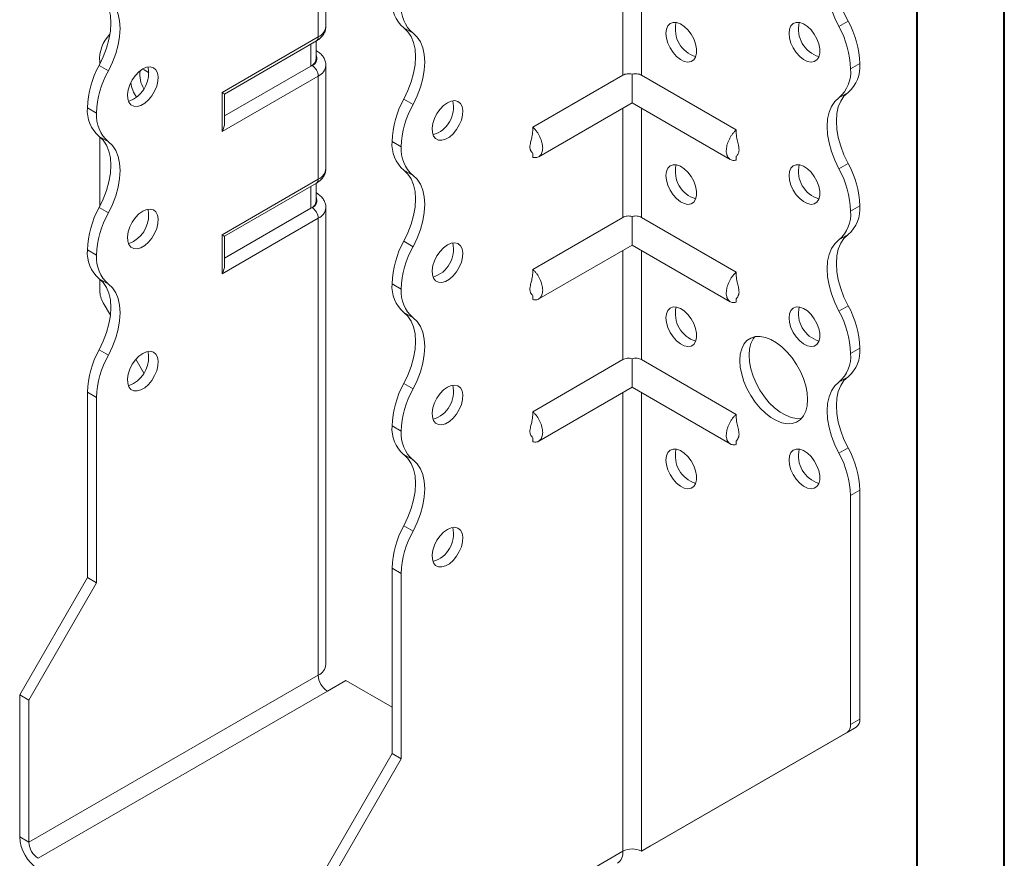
# Model space of a CAD drawing. Header units: millimetres. Extents: x 0 to 210, y 0 to 297.
# Tile 3 of 6: x 154 to 210, y 55 to 103. Entities that reach past the tile are written whole.
import ezdxf

# ---------------------------------------------------------------- set-up
doc = ezdxf.new("R2010")
doc.units = ezdxf.units.MM

msp = doc.modelspace()

# ---------------------------------------------------------------- linework, layer by layer
at = {"color": 7, "linetype": 'Continuous', "lineweight": 40}
for p, q in [((210.079, 0.215), (210.079, 297.215)), ((205.079, 5.215), (205.079, 292.215))]:
    msp.add_line(p, q, dxfattribs=at)
at = {"color": 7, "linetype": 'Continuous', "lineweight": 15}
for p, q in [((171.108, 103.066), (171.108, 108.986)), ((170.669, 102.454), (170.669, 108.374)), ((188.17, 106.534), (188.17, 100.257)), ((189.23, 100.257), (189.23, 106.534)), ((176.117, 102.663), (175.587, 102.969)), ((200.576, 103.05), (201.106, 103.356)), ((165.143, 99.264), (170.669, 102.454)), ((165.289, 99.179), (170.565, 102.225)), ((170.249, 100.782), (170.249, 102.042)), ((170.542, 101.191), (170.542, 102.211)), ((170.565, 101.662), (170.542, 101.675)), ((170.565, 101.662), (170.542, 101.673)), ((158.086, 100.824), (158.616, 100.518)), ((158.118, 101.023), (158.118, 100.884)), ((170.249, 100.782), (165.289, 97.919)), ((170.315, 100.821), (170.249, 100.782)), ((171.108, 94.901), (171.108, 100.821)), ((201.782, 100.926), (201.251, 100.62)), ((201.251, 100.619), (201.782, 100.926)), ((201.782, 100.926), (201.782, 100.926)), ((170.669, 100.208), (165.143, 97.018)), ((170.669, 94.288), (170.669, 100.208)), ((188.17, 100.257), (182.997, 97.272)), ((188.7, 100.312), (188.7, 98.674)), ((189.23, 100.257), (194.675, 97.114)), ((201.251, 100.62), (201.251, 100.619)), ((165.143, 97.018), (165.143, 99.264)), ((165.289, 97.511), (165.289, 99.179)), ((201.106, 99.274), (200.576, 98.968)), ((175.587, 98.886), (176.117, 98.58)), ((183.335, 95.577), (188.7, 98.674)), ((188.7, 98.674), (194.337, 95.42)), ((157.941, 98.086), (157.411, 98.392)), ((157.411, 98.392), (157.941, 98.086)), ((157.411, 98.392), (157.411, 98.392)), ((157.941, 98.086), (157.941, 98.086)), ((188.17, 98.368), (188.17, 92.092)), ((189.23, 92.092), (189.23, 98.368)), ((158.616, 96.435), (158.086, 96.741)), ((158.118, 96.718), (158.118, 92.718)), ((175.442, 96.149), (174.911, 96.455)), ((174.911, 96.454), (174.911, 96.455)), ((174.911, 96.454), (175.442, 96.148)), ((175.442, 96.148), (175.442, 96.149)), ((182.997, 95.764), (182.997, 95.543)), ((194.675, 95.602), (194.675, 95.386)), ((200.576, 94.885), (201.106, 95.191)), ((176.117, 94.498), (175.587, 94.804)), ((165.143, 91.098), (170.669, 94.288)), ((165.289, 91.014), (170.565, 94.059)), ((170.542, 93.025), (170.542, 94.046)), ((170.249, 92.617), (170.249, 93.877)), ((170.565, 93.496), (170.542, 93.51)), ((170.565, 93.496), (170.542, 93.507)), ((201.782, 92.76), (201.251, 92.454)), ((201.251, 92.453), (201.782, 92.759)), ((201.782, 92.76), (201.782, 92.759)), ((158.086, 92.658), (158.616, 92.352)), ((170.249, 92.617), (165.289, 89.754)), ((170.315, 92.655), (170.249, 92.617)), ((171.108, 66.424), (171.108, 92.655)), ((201.251, 92.454), (201.251, 92.453)), ((170.669, 92.043), (165.143, 88.853)), ((170.669, 65.811), (170.669, 92.043)), ((188.17, 92.092), (182.997, 89.106)), ((188.7, 92.146), (188.7, 90.509)), ((189.23, 92.092), (194.675, 88.949)), ((165.143, 88.853), (165.143, 91.098)), ((201.106, 91.109), (200.576, 90.803)), ((165.289, 89.346), (165.289, 91.014)), ((175.587, 90.721), (176.117, 90.414)), ((183.335, 87.412), (188.7, 90.509)), ((188.7, 90.509), (194.337, 87.255)), ((157.941, 89.922), (157.411, 90.228)), ((157.411, 90.227), (157.411, 90.228)), ((157.411, 90.227), (157.941, 89.92)), ((188.17, 90.203), (188.17, 83.927)), ((189.23, 83.927), (189.23, 90.203)), ((157.941, 89.92), (157.941, 89.922)), ((158.616, 88.27), (158.086, 88.576)), ((158.118, 88.552), (158.118, 87.889)), ((175.442, 87.983), (174.911, 88.289)), ((174.911, 88.289), (175.442, 87.983)), ((174.911, 88.289), (174.911, 88.289)), ((175.442, 87.983), (175.442, 87.983)), ((158.735, 86.481), (158.325, 87.192)), ((182.997, 87.599), (182.997, 87.378)), ((194.675, 87.436), (194.675, 87.221)), ((176.117, 86.332), (175.587, 86.638)), ((200.576, 86.719), (201.106, 87.025)), ((158.086, 84.492), (158.616, 84.186)), ((201.782, 84.595), (201.251, 84.289)), ((201.251, 84.288), (201.782, 84.594)), ((201.251, 84.289), (201.251, 84.288)), ((201.782, 84.595), (201.782, 84.594)), ((160.655, 83.157), (160.197, 83.95)), ((188.17, 83.927), (182.997, 80.941)), ((188.7, 83.981), (188.7, 82.343)), ((189.23, 83.927), (194.675, 80.784)), ((201.106, 82.943), (200.576, 82.637)), ((157.941, 81.756), (157.411, 82.062)), ((157.411, 71.426), (157.411, 82.062)), ((175.587, 82.555), (176.117, 82.249)), ((183.335, 79.246), (188.7, 82.343)), ((188.17, 82.037), (188.17, 55.708)), ((188.7, 82.343), (194.337, 79.089)), ((189.23, 55.708), (189.23, 82.037)), ((157.941, 71.12), (157.941, 81.756)), ((175.442, 79.819), (174.911, 80.125)), ((174.911, 80.123), (174.911, 80.125)), ((174.911, 80.123), (175.442, 79.817)), ((175.442, 79.817), (175.442, 79.819)), ((182.997, 79.433), (182.997, 79.212)), ((194.675, 79.271), (194.675, 79.055)), ((200.576, 78.554), (201.106, 78.86)), ((176.117, 78.167), (175.587, 78.473)), ((201.782, 76.43), (201.251, 76.124)), ((201.782, 76.43), (201.782, 63.295)), ((201.251, 76.124), (201.251, 62.988)), ((175.587, 74.389), (176.117, 74.083)), ((175.442, 71.653), (174.911, 71.959)), ((174.911, 61.323), (174.911, 71.959)), ((153.521, 64.69), (157.411, 71.426)), ((157.941, 71.12), (157.411, 71.426)), ((175.442, 61.017), (175.442, 71.653)), ((154.052, 64.384), (157.941, 71.12)), ((170.669, 65.811), (154.052, 56.219)), ((171.199, 64.893), (172.26, 65.505)), ((174.911, 63.974), (172.26, 65.505)), ((153.521, 64.69), (154.052, 64.384)), ((153.521, 56.525), (153.521, 64.69)), ((154.582, 55.3), (171.199, 64.893)), ((154.052, 56.219), (154.052, 64.384)), ((189.761, 56.015), (201.574, 62.837)), ((201.574, 62.837), (201.044, 62.531)), ((201.251, 62.988), (201.782, 63.295)), ((189.23, 55.708), (201.044, 62.531)), ((171.022, 54.587), (174.911, 61.323)), ((174.911, 61.323), (175.442, 61.017)), ((171.553, 54.281), (175.442, 61.017)), ((153.521, 56.525), (154.052, 56.219)), ((189.23, 55.708), (189.761, 56.015)), ((171.553, 46.116), (188.17, 55.708)), ((188.17, 55.708), (188.17, 55.708))]:
    msp.add_line(p, q, dxfattribs=at)
at = {"color": 7, "linetype": 'Continuous', "lineweight": 15, "flags": 128}
for points in [[(200.576, 103.05), (200.34, 103.54), (200.151, 104.039), (200.013, 104.535), (199.929, 105.02), (199.901, 105.481), (199.929, 105.911), (200.013, 106.298), (200.151, 106.635), (200.34, 106.916), (200.576, 107.133)], [(201.106, 107.439), (200.87, 107.222), (200.681, 106.942), (200.543, 106.604), (200.459, 106.217), (200.431, 105.788), (200.459, 105.326), (200.543, 104.842), (200.681, 104.345), (200.87, 103.846), (201.106, 103.356)], [(158.086, 104.907), (158.322, 104.689), (158.511, 104.409), (158.649, 104.072), (158.733, 103.684), (158.761, 103.255), (158.733, 102.794), (158.649, 102.309), (158.511, 101.812), (158.322, 101.314), (158.086, 100.824)], [(158.616, 100.518), (158.852, 101.007), (159.041, 101.506), (159.179, 102.003), (159.263, 102.487), (159.291, 102.949), (159.263, 103.378), (159.179, 103.765), (159.041, 104.103), (158.852, 104.383), (158.616, 104.601)], [(175.587, 98.886), (175.823, 99.376), (176.012, 99.875), (176.15, 100.372), (176.234, 100.856), (176.262, 101.318), (176.234, 101.747), (176.15, 102.134), (176.012, 102.471), (175.823, 102.752), (175.587, 102.969)], [(190.645, 102.66), (190.672, 102.897), (190.754, 103.088), (190.884, 103.22), (191.055, 103.285), (191.255, 103.278), (191.473, 103.2), (191.694, 103.056), (191.905, 102.856), (192.092, 102.611), (192.244, 102.337), (192.35, 102.051), (192.405, 101.771), (192.405, 101.515), (192.35, 101.299), (192.244, 101.137), (192.092, 101.038), (191.905, 101.009), (191.694, 101.051), (191.473, 101.163), (191.255, 101.336), (191.055, 101.561), (190.884, 101.823), (190.754, 102.105), (190.672, 102.39), (190.645, 102.66)], [(197.716, 102.66), (197.743, 102.898), (197.825, 103.089), (197.955, 103.221), (198.126, 103.285), (198.326, 103.278), (198.544, 103.201), (198.765, 103.057), (198.976, 102.856), (199.163, 102.611), (199.315, 102.337), (199.421, 102.051), (199.476, 101.772), (199.476, 101.516), (199.421, 101.3), (199.315, 101.137), (199.163, 101.038), (198.976, 101.009), (198.765, 101.052), (198.544, 101.163), (198.326, 101.337), (198.126, 101.562), (197.955, 101.823), (197.825, 102.105), (197.743, 102.39), (197.716, 102.66)], [(176.117, 98.58), (176.353, 99.07), (176.542, 99.569), (176.68, 100.065), (176.764, 100.55), (176.792, 101.011), (176.764, 101.44), (176.68, 101.828), (176.542, 102.165), (176.353, 102.446), (176.117, 102.663)], [(160.593, 100.617), (160.373, 100.458), (160.167, 100.245), (159.987, 99.992), (159.846, 99.713), (159.752, 99.427), (159.71, 99.152), (159.724, 98.904), (159.793, 98.701), (159.911, 98.553), (160.073, 98.471), (160.267, 98.46), (160.482, 98.52), (160.703, 98.648), (160.918, 98.836), (161.112, 99.071), (161.274, 99.339), (161.392, 99.624), (161.461, 99.907), (161.475, 100.17), (161.433, 100.397), (161.339, 100.575), (161.198, 100.69), (161.018, 100.737), (160.812, 100.712), (160.593, 100.617)], [(201.106, 99.274), (200.87, 99.057), (200.681, 98.776), (200.543, 98.439), (200.459, 98.051), (200.431, 97.622), (200.459, 97.161), (200.543, 96.676), (200.681, 96.18), (200.87, 95.681), (201.106, 95.191)], [(160.062, 98.882), (159.842, 98.787), (159.761, 98.77)], [(178.093, 98.68), (177.874, 98.521), (177.668, 98.308), (177.488, 98.054), (177.347, 97.775), (177.253, 97.489), (177.211, 97.214), (177.225, 96.967), (177.294, 96.763), (177.412, 96.615), (177.574, 96.533), (177.768, 96.522), (177.983, 96.583), (178.204, 96.71), (178.419, 96.898), (178.613, 97.133), (178.774, 97.402), (178.893, 97.686), (178.962, 97.969), (178.976, 98.232), (178.934, 98.46), (178.84, 98.637), (178.698, 98.752), (178.519, 98.799), (178.313, 98.775), (178.093, 98.68)], [(200.576, 94.885), (200.34, 95.375), (200.151, 95.874), (200.013, 96.37), (199.929, 96.855), (199.901, 97.316), (199.929, 97.745), (200.013, 98.133), (200.151, 98.47), (200.34, 98.751), (200.576, 98.968)], [(158.086, 96.741), (158.322, 96.524), (158.511, 96.244), (158.649, 95.906), (158.733, 95.519), (158.761, 95.09), (158.733, 94.628), (158.649, 94.143), (158.511, 93.647), (158.322, 93.148), (158.086, 92.658)], [(158.616, 92.352), (158.852, 92.842), (159.041, 93.34), (159.179, 93.837), (159.263, 94.322), (159.291, 94.783), (159.263, 95.213), (159.179, 95.6), (159.041, 95.937), (158.852, 96.218), (158.616, 96.435)], [(190.645, 94.494), (190.672, 94.732), (190.754, 94.923), (190.884, 95.055), (191.055, 95.119), (191.255, 95.112), (191.473, 95.035), (191.694, 94.891), (191.905, 94.69), (192.092, 94.445), (192.244, 94.171), (192.35, 93.885), (192.405, 93.606), (192.405, 93.35), (192.35, 93.134), (192.244, 92.971), (192.092, 92.872), (191.905, 92.843), (191.694, 92.886), (191.473, 92.997), (191.255, 93.171), (191.055, 93.396), (190.884, 93.657), (190.754, 93.939), (190.672, 94.224), (190.645, 94.494)], [(197.716, 94.495), (197.743, 94.733), (197.825, 94.923), (197.955, 95.055), (198.126, 95.12), (198.326, 95.113), (198.544, 95.035), (198.765, 94.892), (198.976, 94.691), (199.163, 94.446), (199.315, 94.172), (199.421, 93.886), (199.476, 93.606), (199.476, 93.35), (199.421, 93.134), (199.315, 92.972), (199.163, 92.873), (198.976, 92.844), (198.765, 92.886), (198.544, 92.998), (198.326, 93.172), (198.126, 93.396), (197.955, 93.658), (197.825, 93.94), (197.743, 94.225), (197.716, 94.495)], [(175.587, 90.721), (175.823, 91.211), (176.012, 91.709), (176.15, 92.206), (176.234, 92.69), (176.262, 93.152), (176.234, 93.581), (176.15, 93.969), (176.012, 94.306), (175.823, 94.586), (175.587, 94.804)], [(176.117, 90.414), (176.353, 90.904), (176.542, 91.403), (176.68, 91.9), (176.764, 92.384), (176.792, 92.846), (176.764, 93.275), (176.68, 93.662), (176.542, 94), (176.353, 94.28), (176.117, 94.498)], [(160.593, 92.452), (160.373, 92.293), (160.167, 92.08), (159.987, 91.826), (159.846, 91.547), (159.752, 91.261), (159.71, 90.986), (159.724, 90.739), (159.793, 90.535), (159.911, 90.388), (160.073, 90.306), (160.267, 90.295), (160.482, 90.355), (160.703, 90.483), (160.918, 90.67), (161.112, 90.906), (161.274, 91.174), (161.392, 91.458), (161.461, 91.741), (161.475, 92.005), (161.433, 92.232), (161.339, 92.409), (161.198, 92.525), (161.018, 92.572), (160.812, 92.547), (160.593, 92.452)], [(165.143, 91.098), (165.199, 91.066), (165.242, 91.041), (165.272, 91.023), (165.287, 91.015), (165.289, 91.014)], [(201.106, 91.109), (200.87, 90.891), (200.681, 90.611), (200.543, 90.274), (200.459, 89.886), (200.431, 89.457), (200.459, 88.995), (200.543, 88.511), (200.681, 88.014), (200.87, 87.515), (201.106, 87.025)], [(160.062, 90.717), (159.842, 90.622), (159.761, 90.604)], [(178.093, 90.514), (177.874, 90.355), (177.668, 90.142), (177.488, 89.888), (177.347, 89.61), (177.253, 89.324), (177.211, 89.049), (177.225, 88.801), (177.294, 88.597), (177.412, 88.45), (177.574, 88.368), (177.768, 88.357), (177.983, 88.417), (178.204, 88.545), (178.419, 88.733), (178.613, 88.968), (178.774, 89.236), (178.893, 89.521), (178.962, 89.804), (178.976, 90.067), (178.934, 90.294), (178.84, 90.471), (178.698, 90.587), (178.519, 90.634), (178.313, 90.609), (178.093, 90.514)], [(200.576, 86.719), (200.34, 87.209), (200.151, 87.708), (200.013, 88.205), (199.929, 88.689), (199.901, 89.151), (199.929, 89.58), (200.013, 89.967), (200.151, 90.305), (200.34, 90.585), (200.576, 90.803)], [(158.086, 88.576), (158.322, 88.359), (158.511, 88.078), (158.649, 87.741), (158.733, 87.353), (158.761, 86.924), (158.733, 86.462), (158.649, 85.978), (158.511, 85.481), (158.322, 84.982), (158.086, 84.492)], [(158.616, 84.186), (158.852, 84.676), (159.041, 85.175), (159.179, 85.672), (159.263, 86.156), (159.291, 86.618), (159.263, 87.047), (159.179, 87.435), (159.041, 87.772), (158.852, 88.052), (158.616, 88.27)], [(175.587, 82.555), (175.823, 83.045), (176.012, 83.544), (176.15, 84.04), (176.234, 84.525), (176.262, 84.986), (176.234, 85.416), (176.15, 85.803), (176.012, 86.141), (175.823, 86.421), (175.587, 86.638)], [(190.645, 86.329), (190.672, 86.567), (190.754, 86.757), (190.884, 86.889), (191.055, 86.954), (191.255, 86.947), (191.473, 86.869), (191.694, 86.726), (191.905, 86.525), (192.092, 86.28), (192.244, 86.006), (192.35, 85.72), (192.405, 85.44), (192.405, 85.184), (192.35, 84.968), (192.244, 84.806), (192.092, 84.707), (191.905, 84.678), (191.694, 84.72), (191.473, 84.832), (191.255, 85.006), (191.055, 85.23), (190.884, 85.492), (190.754, 85.774), (190.672, 86.059), (190.645, 86.329)], [(197.716, 86.329), (197.743, 86.567), (197.825, 86.758), (197.955, 86.89), (198.126, 86.954), (198.326, 86.948), (198.544, 86.87), (198.765, 86.726), (198.976, 86.526), (199.163, 86.28), (199.315, 86.006), (199.421, 85.721), (199.476, 85.441), (199.476, 85.185), (199.421, 84.969), (199.315, 84.806), (199.163, 84.708), (198.976, 84.678), (198.765, 84.721), (198.544, 84.833), (198.326, 85.006), (198.126, 85.231), (197.955, 85.492), (197.825, 85.775), (197.743, 86.06), (197.716, 86.329)], [(176.117, 82.249), (176.353, 82.739), (176.542, 83.237), (176.68, 83.734), (176.764, 84.219), (176.792, 84.68), (176.764, 85.109), (176.68, 85.497), (176.542, 85.834), (176.353, 86.115), (176.117, 86.332)], [(194.887, 83.88), (194.914, 84.234), (194.993, 84.548), (195.122, 84.813), (195.297, 85.022), (195.515, 85.169), (195.768, 85.251), (196.051, 85.264), (196.354, 85.209), (196.671, 85.088), (196.992, 84.902), (197.309, 84.658), (197.613, 84.362), (197.895, 84.023), (198.149, 83.649), (198.366, 83.25), (198.542, 82.839), (198.671, 82.424), (198.75, 82.019), (198.776, 81.634), (198.75, 81.28), (198.671, 80.966), (198.542, 80.701), (198.366, 80.492), (198.149, 80.345), (197.895, 80.263), (197.613, 80.25), (197.309, 80.305), (196.992, 80.427), (196.671, 80.612), (196.354, 80.856), (196.051, 81.152), (195.768, 81.491), (195.515, 81.865), (195.297, 82.264), (195.122, 82.676), (194.993, 83.09), (194.914, 83.495), (194.887, 83.88)], [(195.748, 85.247), (195.652, 85.119), (195.523, 84.854), (195.444, 84.54), (195.418, 84.186), (195.444, 83.801), (195.523, 83.396), (195.652, 82.982), (195.828, 82.57), (196.045, 82.171), (196.299, 81.797), (196.581, 81.458), (196.885, 81.162), (197.202, 80.918), (197.523, 80.733), (197.839, 80.611), (198.143, 80.556), (198.426, 80.569), (198.446, 80.573)], [(160.593, 84.287), (160.373, 84.128), (160.167, 83.915), (159.987, 83.661), (159.846, 83.382), (159.752, 83.096), (159.71, 82.821), (159.724, 82.573), (159.793, 82.37), (159.911, 82.222), (160.073, 82.14), (160.267, 82.129), (160.482, 82.189), (160.703, 82.317), (160.918, 82.505), (161.112, 82.74), (161.274, 83.009), (161.392, 83.293), (161.461, 83.576), (161.475, 83.839), (161.433, 84.067), (161.339, 84.244), (161.198, 84.359), (161.018, 84.406), (160.812, 84.381), (160.593, 84.287)], [(200.576, 78.554), (200.34, 79.044), (200.151, 79.542), (200.013, 80.039), (199.929, 80.524), (199.901, 80.985), (199.929, 81.415), (200.013, 81.802), (200.151, 82.139), (200.34, 82.42), (200.576, 82.637)], [(201.106, 82.943), (200.87, 82.726), (200.681, 82.446), (200.543, 82.108), (200.459, 81.721), (200.431, 81.292), (200.459, 80.83), (200.543, 80.345), (200.681, 79.849), (200.87, 79.35), (201.106, 78.86)], [(160.062, 82.551), (159.842, 82.457), (159.761, 82.439)], [(178.093, 82.349), (177.874, 82.19), (177.668, 81.977), (177.488, 81.723), (177.347, 81.444), (177.253, 81.158), (177.211, 80.883), (177.225, 80.636), (177.294, 80.432), (177.412, 80.285), (177.574, 80.203), (177.768, 80.191), (177.983, 80.252), (178.204, 80.38), (178.419, 80.567), (178.613, 80.802), (178.774, 81.071), (178.893, 81.355), (178.962, 81.638), (178.976, 81.902), (178.934, 82.129), (178.84, 82.306), (178.698, 82.422), (178.519, 82.469), (178.313, 82.444), (178.093, 82.349)], [(190.645, 78.163), (190.672, 78.401), (190.754, 78.592), (190.884, 78.724), (191.055, 78.788), (191.255, 78.782), (191.473, 78.704), (191.694, 78.56), (191.905, 78.359), (192.092, 78.114), (192.244, 77.84), (192.35, 77.554), (192.405, 77.275), (192.405, 77.019), (192.35, 76.803), (192.244, 76.64), (192.092, 76.541), (191.905, 76.512), (191.694, 76.555), (191.473, 76.667), (191.255, 76.84), (191.055, 77.065), (190.884, 77.326), (190.754, 77.609), (190.672, 77.894), (190.645, 78.163)], [(197.716, 78.164), (197.743, 78.402), (197.825, 78.593), (197.955, 78.724), (198.126, 78.789), (198.326, 78.782), (198.544, 78.705), (198.765, 78.561), (198.976, 78.36), (199.163, 78.115), (199.315, 77.841), (199.421, 77.555), (199.476, 77.276), (199.476, 77.02), (199.421, 76.804), (199.315, 76.641), (199.163, 76.542), (198.976, 76.513), (198.765, 76.556), (198.544, 76.667), (198.326, 76.841), (198.126, 77.065), (197.955, 77.327), (197.825, 77.609), (197.743, 77.894), (197.716, 78.164)], [(175.587, 74.389), (175.823, 74.879), (176.012, 75.378), (176.15, 75.875), (176.234, 76.359), (176.262, 76.821), (176.234, 77.25), (176.15, 77.638), (176.012, 77.975), (175.823, 78.256), (175.587, 78.473)], [(176.117, 74.083), (176.353, 74.573), (176.542, 75.072), (176.68, 75.569), (176.764, 76.053), (176.792, 76.515), (176.764, 76.944), (176.68, 77.331), (176.542, 77.669), (176.353, 77.949), (176.117, 78.167)], [(178.093, 74.184), (177.874, 74.025), (177.668, 73.812), (177.488, 73.558), (177.347, 73.279), (177.253, 72.993), (177.211, 72.718), (177.225, 72.47), (177.294, 72.267), (177.412, 72.119), (177.574, 72.037), (177.768, 72.026), (177.983, 72.086), (178.204, 72.214), (178.419, 72.402), (178.613, 72.637), (178.774, 72.905), (178.893, 73.19), (178.962, 73.473), (178.976, 73.736), (178.934, 73.964), (178.84, 74.141), (178.698, 74.256), (178.519, 74.303), (178.313, 74.278), (178.093, 74.184)]]:
    msp.add_lwpolyline(points, dxfattribs=at)
at = {"color": 7, "linetype": 'Continuous', "lineweight": 15}
for centre, radius, start, end in [((176.863, 104.455), 1.959, 175.1625, 229.3233), ((177.394, 104.148), 1.959, 175.1625, 229.3233), ((170.357, 103.141), 0.754, 294.3747, 354.3052), ((192.834, 102.903), 1.65, 166.6905, 253.3042), ((199.905, 102.904), 1.65, 166.6905, 253.3042), ((195.945, 100.455), 5.308, 1.7827, 29.2674), ((196.476, 100.761), 5.308, 1.7827, 29.2674), ((160.121, 101.18), 2.009, 134.7217, 184.4767), ((170.424, 102.427), 0.246, 305.0133, 6.2988), ((170.166, 101.225), 0.431, 290.2669, 29.2057), ((162.72, 98.227), 5.312, 150.7369, 178.2177), ((159.177, 100.391), 1.749, 300.3923, 11.1766), ((170.042, 101.241), 0.503, 294.3747, 354.3052), ((169.901, 100.173), 0.768, 2.6055, 57.3945), ((170.372, 100.885), 0.739, 293.6789, 355.1774), ((199.828, 100.76), 1.96, 310.688, 4.8357), ((163.25, 97.921), 5.312, 150.7369, 178.2177), ((162.005, 100.302), 1.584, 172.4281, 211.2151), ((160.22, 99.539), 1.119, 49.5592, 71.8846), ((199.298, 100.454), 1.96, 310.688, 4.8357), ((161.878, 100.137), 2.005, 188.8966, 214.6427), ((180.221, 96.29), 5.312, 150.7369, 178.2177), ((180.751, 95.983), 5.312, 150.7369, 178.2177), ((176.788, 98.413), 1.65, 286.6961, 13.3093), ((159.362, 98.227), 1.959, 175.1625, 229.3233), ((159.893, 97.921), 1.959, 175.1625, 229.3233), ((176.863, 96.289), 1.959, 175.1625, 229.3233), ((177.394, 95.983), 1.959, 175.1625, 229.3233), ((192.834, 94.737), 1.65, 166.6905, 253.3042), ((199.905, 94.738), 1.65, 166.6905, 253.3042), ((196.472, 92.595), 5.312, 1.7823, 29.2631), ((170.357, 94.975), 0.754, 294.3747, 354.3052), ((195.942, 92.289), 5.312, 1.7823, 29.2631), ((170.424, 94.261), 0.246, 305.0133, 6.2988), ((170.042, 93.075), 0.503, 294.3747, 354.3052), ((170.166, 93.059), 0.431, 290.2669, 29.2057), ((199.83, 92.594), 1.959, 310.6767, 4.8375), ((162.716, 90.063), 5.308, 150.7326, 178.2173), ((163.247, 89.757), 5.308, 150.7326, 178.2173), ((159.177, 92.226), 1.749, 300.3923, 11.1766), ((169.901, 92.008), 0.768, 2.6055, 57.3945), ((170.372, 92.719), 0.739, 293.6789, 355.1774), ((199.299, 92.288), 1.959, 310.6767, 4.8375), ((180.221, 88.124), 5.312, 150.7369, 178.2177), ((176.788, 90.247), 1.65, 286.6961, 13.3093), ((159.362, 90.061), 1.959, 175.1625, 229.3233), ((180.751, 87.818), 5.312, 150.7369, 178.2177), ((159.893, 89.755), 1.959, 175.1625, 229.3233), ((176.863, 88.124), 1.959, 175.1625, 229.3233), ((159.56, 87.938), 1.443, 181.9565, 211.1437), ((177.394, 87.818), 1.959, 175.1625, 229.3233), ((192.834, 86.572), 1.65, 166.6905, 253.3042), ((199.905, 86.573), 1.65, 166.6905, 253.3042), ((195.945, 84.124), 5.308, 1.7827, 29.2674), ((196.476, 84.43), 5.308, 1.7827, 29.2674), ((162.716, 81.897), 5.308, 150.7326, 178.2173), ((159.177, 84.06), 1.749, 300.3923, 11.1766), ((199.299, 84.123), 1.959, 310.6767, 4.8375), ((199.83, 84.429), 1.959, 310.6767, 4.8375), ((163.247, 81.591), 5.308, 150.7326, 178.2173), ((180.217, 79.96), 5.308, 150.7326, 178.2173), ((180.748, 79.653), 5.308, 150.7326, 178.2173), ((176.788, 82.082), 1.65, 286.6961, 13.3093), ((176.863, 79.958), 1.959, 175.1625, 229.3233), ((177.394, 79.652), 1.959, 175.1625, 229.3233), ((192.834, 78.407), 1.65, 166.6905, 253.3042), ((199.905, 78.407), 1.65, 166.6905, 253.3042), ((196.476, 76.265), 5.308, 1.7827, 29.2674), ((195.945, 75.959), 5.308, 1.7827, 29.2674), ((180.217, 71.794), 5.308, 150.7326, 178.2173), ((176.788, 73.916), 1.65, 286.6961, 13.3093), ((180.748, 71.488), 5.308, 150.7326, 178.2173), ((170.357, 66.499), 0.754, 294.3747, 354.3052), ((171.82, 65.864), 1.153, 182.6055, 237.3945), ((200.751, 62.939), 0.503, 305.698, 5.6204), ((201.281, 63.245), 0.503, 305.698, 5.6204), ((155.824, 56.63), 2.305, 182.6055, 237.3945), ((155.203, 56.271), 1.153, 182.6055, 237.3945), ((187.435, 55.627), 0.739, 305.0133, 6.2988), ((188.7, 54.685), 1.153, 62.6097, 117.3903)]:
    msp.add_arc(centre, radius, start, end, dxfattribs=at)
for centre, major_axis, ratio, start_param, end_param in [((164.789, 99.468), (0.5, -0.289), 0.00007, 0.000041, 0.785439), ((164.789, 97.222), (0.354, 0.612), 0.577335, 4.71243, 5.497828), ((164.789, 89.057), (0.354, 0.612), 0.577335, 4.71243, 5.497828)]:
    msp.add_ellipse(centre, major_axis=major_axis, ratio=ratio, start_param=start_param, end_param=end_param, dxfattribs=at)
for points, knots in [([(170.565, 102.225), (170.613, 102.255), (170.734, 102.33), (170.894, 102.481), (171.024, 102.679), (171.1, 102.878), (171.1, 103.009), (171.1, 103.064)], [0, 0, 0, 0, 0.156686, 0.397556, 0.623504, 0.840615, 1, 1, 1, 1]), ([(171.1, 100.823), (171.103, 100.848), (171.111, 100.95), (171.059, 101.126), (170.952, 101.33), (170.789, 101.515), (170.643, 101.611), (170.565, 101.662)], [0, 0, 0, 0, 0.07245, 0.296162, 0.515035, 0.739486, 1, 1, 1, 1]), ([(188.7, 100.312), (188.654, 100.326), (188.605, 100.335), (188.51, 100.344), (188.463, 100.343), (188.325, 100.327), (188.241, 100.298), (188.17, 100.257)], [0, 0, 0, 0, 0.25, 0.25, 0.5, 0.5, 1, 1, 1, 1]), ([(189.23, 100.257), (189.195, 100.278), (189.156, 100.295), (189.073, 100.322), (189.029, 100.332), (188.892, 100.348), (188.794, 100.341), (188.7, 100.312)], [0, 0, 0, 0, 0.25, 0.25, 0.5, 0.5, 1, 1, 1, 1]), ([(182.997, 97.068), (182.984, 96.95), (182.961, 96.751), (182.891, 96.512), (182.851, 96.334), (182.828, 96.182), (182.833, 96.05), (182.857, 95.962), (182.895, 95.882), (182.962, 95.818), (182.985, 95.772), (182.997, 95.747)], [0, 0, 0, 0, 0.1838453, 0.3127111, 0.3877655, 0.468607, 0.5610137, 0.6142418, 0.6754793, 0.8258992, 1, 1, 1, 1]), ([(182.997, 95.543), (183.037, 95.533), (183.078, 95.527), (183.154, 95.525), (183.191, 95.528), (183.26, 95.542), (183.292, 95.554), (183.352, 95.586), (183.381, 95.606), (183.431, 95.654), (183.454, 95.682), (183.493, 95.745), (183.509, 95.781), (183.536, 95.857), (183.546, 95.898), (183.559, 95.985), (183.563, 96.032), (183.563, 96.129), (183.56, 96.179), (183.546, 96.282), (183.536, 96.336), (183.496, 96.497), (183.457, 96.605), (183.355, 96.819), (183.295, 96.921), (183.191, 97.064), (183.154, 97.109), (183.077, 97.195), (183.037, 97.234), (182.997, 97.272)], [0, 0, 0, 0, 0.0625, 0.0625, 0.125, 0.125, 0.1875, 0.1875, 0.25, 0.25, 0.3125, 0.3125, 0.375, 0.375, 0.4375, 0.4375, 0.5, 0.5, 0.5625, 0.5625, 0.625, 0.625, 0.75, 0.75, 0.875, 0.875, 0.9375, 0.9375, 1, 1, 1, 1]), ([(194.675, 97.114), (194.635, 97.077), (194.595, 97.038), (194.519, 96.953), (194.482, 96.907), (194.413, 96.812), (194.381, 96.763), (194.32, 96.662), (194.292, 96.609), (194.241, 96.502), (194.219, 96.449), (194.18, 96.341), (194.163, 96.286), (194.136, 96.179), (194.126, 96.126), (194.113, 96.023), (194.109, 95.972), (194.109, 95.827), (194.123, 95.739), (194.176, 95.585), (194.215, 95.522), (194.317, 95.425), (194.377, 95.393), (194.482, 95.371), (194.518, 95.367), (194.595, 95.37), (194.635, 95.376), (194.675, 95.386)], [0, 0, 0, 0, 0.0625, 0.0625, 0.125, 0.125, 0.1875, 0.1875, 0.25, 0.25, 0.3125, 0.3125, 0.375, 0.375, 0.4375, 0.4375, 0.5, 0.5, 0.625, 0.625, 0.75, 0.75, 0.875, 0.875, 0.9375, 0.9375, 1, 1, 1, 1]), ([(194.68, 95.593), (194.683, 95.593), (194.689, 95.593), (194.738, 95.653), (194.799, 95.758), (194.84, 95.886), (194.843, 96.057), (194.8, 96.283), (194.716, 96.565), (194.69, 96.788), (194.675, 96.91)], [0, 0, 0, 0, 0.0827188, 0.2051314, 0.3293385, 0.4347802, 0.5265606, 0.6365233, 0.8016854, 1, 1, 1, 1]), ([(170.565, 94.059), (170.613, 94.089), (170.734, 94.165), (170.894, 94.316), (171.024, 94.514), (171.1, 94.712), (171.1, 94.843), (171.1, 94.899)], [0, 0, 0, 0, 0.156686, 0.397556, 0.623504, 0.840615, 1, 1, 1, 1]), ([(171.1, 92.658), (171.103, 92.683), (171.111, 92.785), (171.059, 92.961), (170.952, 93.165), (170.789, 93.35), (170.643, 93.445), (170.565, 93.496)], [0, 0, 0, 0, 0.07245, 0.296162, 0.515035, 0.739486, 1, 1, 1, 1]), ([(188.7, 92.146), (188.654, 92.161), (188.605, 92.17), (188.51, 92.178), (188.463, 92.177), (188.325, 92.161), (188.241, 92.133), (188.17, 92.092)], [0, 0, 0, 0, 0.25, 0.25, 0.5, 0.5, 1, 1, 1, 1]), ([(189.23, 92.092), (189.195, 92.112), (189.156, 92.13), (189.073, 92.157), (189.029, 92.166), (188.892, 92.183), (188.794, 92.175), (188.7, 92.146)], [0, 0, 0, 0, 0.25, 0.25, 0.5, 0.5, 1, 1, 1, 1]), ([(182.997, 88.902), (182.984, 88.785), (182.961, 88.586), (182.891, 88.347), (182.851, 88.168), (182.828, 88.016), (182.833, 87.885), (182.857, 87.797), (182.895, 87.716), (182.962, 87.653), (182.985, 87.606), (182.997, 87.582)], [0, 0, 0, 0, 0.183845, 0.312711, 0.387766, 0.468607, 0.561014, 0.614242, 0.675479, 0.825899, 1, 1, 1, 1]), ([(182.997, 87.378), (183.037, 87.367), (183.078, 87.362), (183.154, 87.359), (183.191, 87.362), (183.26, 87.377), (183.292, 87.389), (183.352, 87.421), (183.381, 87.441), (183.431, 87.489), (183.454, 87.517), (183.493, 87.58), (183.509, 87.615), (183.536, 87.692), (183.546, 87.733), (183.559, 87.82), (183.563, 87.867), (183.563, 87.964), (183.56, 88.014), (183.546, 88.117), (183.536, 88.17), (183.496, 88.331), (183.457, 88.44), (183.355, 88.654), (183.295, 88.755), (183.191, 88.898), (183.154, 88.944), (183.077, 89.029), (183.037, 89.069), (182.997, 89.106)], [0, 0, 0, 0, 0.0625, 0.0625, 0.125, 0.125, 0.1875, 0.1875, 0.25, 0.25, 0.3125, 0.3125, 0.375, 0.375, 0.4375, 0.4375, 0.5, 0.5, 0.5625, 0.5625, 0.625, 0.625, 0.75, 0.75, 0.875, 0.875, 0.9375, 0.9375, 1, 1, 1, 1]), ([(194.675, 88.949), (194.635, 88.912), (194.595, 88.872), (194.519, 88.787), (194.482, 88.741), (194.413, 88.647), (194.381, 88.598), (194.32, 88.496), (194.292, 88.443), (194.241, 88.337), (194.219, 88.283), (194.18, 88.176), (194.163, 88.121), (194.136, 88.014), (194.126, 87.961), (194.113, 87.858), (194.109, 87.807), (194.109, 87.662), (194.123, 87.573), (194.176, 87.42), (194.215, 87.356), (194.317, 87.26), (194.377, 87.228), (194.482, 87.205), (194.518, 87.202), (194.595, 87.205), (194.635, 87.21), (194.675, 87.221)], [0, 0, 0, 0, 0.0625, 0.0625, 0.125, 0.125, 0.1875, 0.1875, 0.25, 0.25, 0.3125, 0.3125, 0.375, 0.375, 0.4375, 0.4375, 0.5, 0.5, 0.625, 0.625, 0.75, 0.75, 0.875, 0.875, 0.9375, 0.9375, 1, 1, 1, 1]), ([(194.68, 87.427), (194.683, 87.427), (194.689, 87.427), (194.738, 87.487), (194.799, 87.592), (194.84, 87.72), (194.843, 87.892), (194.8, 88.118), (194.716, 88.399), (194.69, 88.623), (194.675, 88.745)], [0, 0, 0, 0, 0.082719, 0.205131, 0.329338, 0.43478, 0.526561, 0.636523, 0.801685, 1, 1, 1, 1]), ([(188.7, 83.981), (188.654, 83.995), (188.605, 84.005), (188.51, 84.013), (188.463, 84.012), (188.325, 83.996), (188.241, 83.968), (188.17, 83.927)], [0, 0, 0, 0, 0.25, 0.25, 0.5, 0.5, 1, 1, 1, 1]), ([(189.23, 83.927), (189.195, 83.947), (189.156, 83.964), (189.073, 83.991), (189.029, 84.001), (188.892, 84.017), (188.794, 84.01), (188.7, 83.981)], [0, 0, 0, 0, 0.25, 0.25, 0.5, 0.5, 1, 1, 1, 1]), ([(182.997, 79.212), (183.037, 79.202), (183.078, 79.196), (183.154, 79.194), (183.191, 79.197), (183.26, 79.212), (183.292, 79.223), (183.352, 79.255), (183.381, 79.276), (183.431, 79.324), (183.454, 79.351), (183.493, 79.414), (183.509, 79.45), (183.536, 79.526), (183.546, 79.567), (183.559, 79.655), (183.563, 79.702), (183.563, 79.798), (183.56, 79.848), (183.546, 79.951), (183.536, 80.005), (183.496, 80.166), (183.457, 80.274), (183.355, 80.488), (183.295, 80.59), (183.191, 80.733), (183.154, 80.778), (183.077, 80.864), (183.037, 80.904), (182.997, 80.941)], [0, 0, 0, 0, 0.0625, 0.0625, 0.125, 0.125, 0.1875, 0.1875, 0.25, 0.25, 0.3125, 0.3125, 0.375, 0.375, 0.4375, 0.4375, 0.5, 0.5, 0.5625, 0.5625, 0.625, 0.625, 0.75, 0.75, 0.875, 0.875, 0.9375, 0.9375, 1, 1, 1, 1]), ([(182.997, 80.737), (182.984, 80.62), (182.961, 80.42), (182.891, 80.181), (182.851, 80.003), (182.828, 79.851), (182.833, 79.72), (182.857, 79.631), (182.895, 79.551), (182.962, 79.487), (182.985, 79.441), (182.997, 79.416)], [0, 0, 0, 0, 0.183845, 0.312711, 0.387766, 0.468607, 0.561014, 0.614242, 0.675479, 0.825899, 1, 1, 1, 1]), ([(194.675, 80.784), (194.635, 80.746), (194.595, 80.707), (194.519, 80.622), (194.482, 80.576), (194.413, 80.482), (194.381, 80.433), (194.32, 80.331), (194.292, 80.278), (194.241, 80.172), (194.219, 80.118), (194.18, 80.01), (194.163, 79.955), (194.136, 79.848), (194.126, 79.796), (194.113, 79.693), (194.109, 79.642), (194.109, 79.496), (194.123, 79.408), (194.176, 79.254), (194.215, 79.191), (194.317, 79.094), (194.377, 79.062), (194.482, 79.04), (194.518, 79.037), (194.595, 79.039), (194.635, 79.045), (194.675, 79.055)], [0, 0, 0, 0, 0.0625, 0.0625, 0.125, 0.125, 0.1875, 0.1875, 0.25, 0.25, 0.3125, 0.3125, 0.375, 0.375, 0.4375, 0.4375, 0.5, 0.5, 0.625, 0.625, 0.75, 0.75, 0.875, 0.875, 0.9375, 0.9375, 1, 1, 1, 1]), ([(194.68, 79.262), (194.683, 79.262), (194.689, 79.262), (194.738, 79.322), (194.799, 79.427), (194.84, 79.555), (194.843, 79.726), (194.8, 79.952), (194.716, 80.234), (194.69, 80.458), (194.675, 80.58)], [0, 0, 0, 0, 0.082719, 0.205131, 0.329338, 0.43478, 0.526561, 0.636523, 0.801685, 1, 1, 1, 1])]:
    msp.add_open_spline(points, degree=3, knots=knots, dxfattribs=at)
for points in [[(182.997, 97.272), (182.997, 97.203), (182.997, 97.136), (182.997, 97.068)], [(194.675, 97.114), (194.675, 97.046), (194.675, 96.978), (194.675, 96.91)], [(182.997, 89.106), (182.997, 89.038), (182.997, 88.97), (182.997, 88.902)], [(194.675, 88.949), (194.675, 88.881), (194.675, 88.813), (194.675, 88.745)], [(182.997, 80.941), (182.997, 80.873), (182.997, 80.805), (182.997, 80.737)], [(194.675, 80.784), (194.675, 80.716), (194.675, 80.648), (194.675, 80.58)]]:
    msp.add_open_spline(points, degree=3, dxfattribs=at)

doc.saveas('drawing.dxf')
